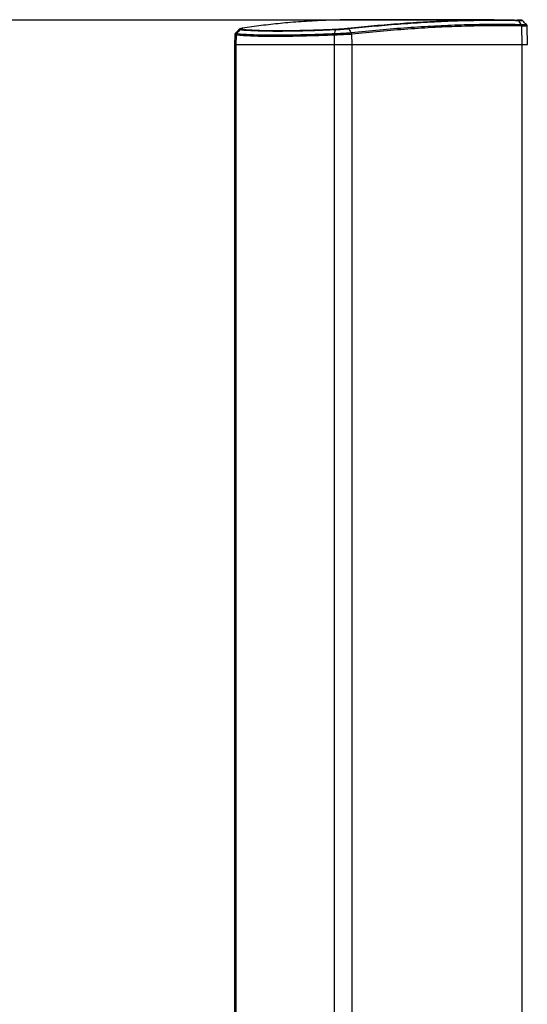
# Model space of a CAD drawing. Header units: millimetres. Extents: x 36407 to 443956, y 6043 to 409364.
# Tile 5 of 73: x 84047 to 94702, y 165421 to 186102. Entities that reach past the tile are written whole.
import ezdxf

# ---------------------------------------------------------------- set-up
doc = ezdxf.new("R2010")
doc.units = ezdxf.units.MM
doc.header["$LTSCALE"] = 50
doc.layers.add('COMPONENT_GEOMETRY', color=7, linetype='Continuous')
doc.styles.add('SLDTEXTSTYLE0', font='TXT', dxfattribs={"width": 0.75})
doc.dimstyles.new('SLDDIMSTYLE1', dxfattribs={"dimtxt": 2500, "dimasz": 165.1, "dimexe": 0, "dimexo": 0.0625, "dimgap": 625, "dimtad": 0, "dimtih": 1, "dimtoh": 1, "dimdec": 0, "dimrnd": 1e-09, "dimzin": 12, "dimdsep": 46, "dimtxsty": 'SLDTEXTSTYLE0', "dimsah": 1, "dimcen": 0.09, "dimadec": 0, "dimazin": 3, "dimtfac": 1, "dimtdec": 0, "dimtofl": 0, "dimtmove": 0, "dimatfit": 3, "dimfxl": 1, "dimfrac": 2, "dimtolj": 1, "dimtzin": 12, "dimarcsym": 0})

# ---------------------------------------------------------------- blocks, each defined once
blk = doc.blocks.new('_D_4')
at = {"layer": 'COMPONENT_GEOMETRY', "color": 7}
for p, q in [((94429, 186096), (42012, 186096)), ((42171, 186096), (42171, 117511)), ((37169, 117003), (36407, 117003)), ((36407, 117003), (36407, 113035)), ((47173, 117003), (47934, 117003)), ((47934, 117003), (47934, 113035)), ((36407, 113035), (37169, 113035)), ((47934, 113035), (47173, 113035)), ((42171, 40710), (42171, 109294)), ((85661, 40710), (42012, 40710))]:
    blk.add_line(p, q, dxfattribs=at)
for points in [[(42171, 186096), (42145, 185931), (42196, 185931)], [(42171, 40710), (42196, 40875), (42145, 40875)]]:
    blk.add_solid(points, dxfattribs=at)
at = {"layer": 'COMPONENT_GEOMETRY', "color": 7, "char_height": 2500, "attachment_point": 1, "style": 'SLDTEXTSTYLE0'}
for s, insert in [('9\'6.48"', (37169, 116257)), ('2908', (38476, 112517))]:
    blk.add_mtext(s, dxfattribs=dict(at, insert=insert))

msp = doc.modelspace()

# ---------------------------------------------------------------- linework, layer by layer
at = {"color": 7, "linetype": 'Continuous', "lineweight": 25}
for p, q in [((94005.81, 186101.09), (91181.32, 186101.09)), ((94569.34, 186003.67), (94569.36, 186003.67)), ((94579.01, 185969.42), (94583.7, 185584.55)), ((94579.04, 185969.42), (94579.01, 185969.42)), ((94704.43, 185584.55), (94697.77, 185966.15)), ((88562.67, 185784.07), (88559.19, 185584.55)), ((88589.28, 185778.6), (88586.12, 185584.55)), ((88589.4, 185778.59), (88589.28, 185778.6)), ((88601.61, 185811.18), (88601.78, 185811.16)), ((88601.78, 185811.16), (88601.78, 185811.16)), ((90648.26, 185778.6), (90647.04, 185584.55)), ((90648.26, 185778.6), (90647.95, 185778.59)), ((90651.54, 185811.16), (90651.99, 185811.18)), ((90651.54, 185811.16), (90651.54, 185811.16)), ((91003.85, 185830.52), (91004.05, 185830.54)), ((91014.51, 185796.74), (91014.29, 185796.72)), ((91014.51, 185796.74), (91016.6, 185584.55)), ((88559.19, 185584.55), (88559.19, 41884.54)), ((88559.19, 185584.55), (88586.12, 185584.55)), ((88586.12, 185584.55), (90647.04, 185584.55)), ((90647.04, 185584.55), (91016.6, 185584.55)), ((91016.6, 185584.55), (94583.7, 185584.55)), ((94583.7, 185584.55), (94704.43, 185584.55))]:
    msp.add_line(p, q, dxfattribs=at)
at = {"color": 8, "linetype": 'Continuous', "lineweight": 25}
for p, q in [((88586.12, 185584.55), (88586.12, 41884.54)), ((90647.04, 185584.55), (90647.04, 41884.54)), ((91016.6, 185584.55), (91016.6, 41884.54)), ((94583.7, 185584.55), (94583.7, 41884.54))]:
    msp.add_line(p, q, dxfattribs=at)
at = {"color": 7, "linetype": 'Continuous', "lineweight": 25, "flags": 128}
for points in [[(94516.98, 186080.97), (94547.04, 186036.61), (94569.36, 186003.67)], [(88667.18, 185887.63), (88643.95, 185860.47), (88614.15, 185825.62), (88601.78, 185811.16)]]:
    msp.add_lwpolyline(points, dxfattribs=at)
at = {"color": 8, "linetype": 'Continuous', "lineweight": 25, "flags": 128}
msp.add_lwpolyline([(94604.94, 186077.34), (94606.64, 186077.73), (94578.36, 186079.33), (94516.98, 186080.97), (94516.98, 186080.97), (94516.98, 186080.97)], dxfattribs=at)
at = {"color": 7, "linetype": 'Continuous', "lineweight": 25}
for centre, radius, start, end in [((94517.26, 185970.47), 61.76, 359.027777, 32.517427), ((88641.77, 185777.36), 52.51, 139.900465, 178.643872), ((88702.72, 185857.8), 46.39, 95.845532, 139.993958), ((90758.25, 185782.53), 110.06, 164.908872, 182.04423), ((90695, 185884.91), 21.65, 118.409002, 172.788407), ((90937.45, 185791.41), 77.25, 3.959483, 30.440354)]:
    msp.add_arc(centre, radius, start, end, dxfattribs=at)
for points, knots in [([(91181.31, 186100.63), (91167.97, 186100.78), (90987.14, 186102.79), (90653.25, 186095.13), (90181.17, 186076.7), (89736.39, 186045.58), (89315.6, 186004.2), (88984.12, 185962.17), (88791.64, 185932.43), (88727.52, 185922.53)], [0, 0, 0, 0, 0.01475066, 0.19989426, 0.38409009, 0.56847308, 0.74102646, 0.91373127, 1, 1, 1, 1]), ([(90934.85, 185922.53), (91027.73, 185932.43), (91306.38, 185962.15), (91764.22, 186004.17), (92316.46, 186045.6), (92869.96, 186076.51), (93423.51, 186095.79), (93966.15, 186103.66), (94316.86, 186098.45), (94492.3, 186095.84)], [0, 0, 0, 0, 0.073721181, 0.221177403, 0.368762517, 0.526167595, 0.683732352, 0.841784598, 1, 1, 1, 1]), ([(94516.98, 186080.97), (94341.45, 186083.57), (93990.39, 186088.78), (93447.3, 186080.89), (92893.07, 186061.58), (92339.06, 186030.65), (91786.13, 185989.14), (91327.79, 185947.09), (91048.75, 185917.33), (90955.77, 185907.41)], [0, 0, 0, 0, 0.15813413, 0.31626826, 0.47375362, 0.63123915, 0.77875928, 0.9262795, 1, 1, 1, 1]), ([(91004.05, 185830.54), (91203.34, 185851.2), (91601.94, 185892.51), (92185.31, 185939.48), (92757.08, 185975.23), (93303.79, 185998.15), (93826.56, 186009.18), (94243.21, 186009.65), (94487.83, 186005.17), (94569.34, 186003.67)], [0, 0, 0, 0, 0.15821492, 0.31642957, 0.47400769, 0.63158556, 0.77896703, 0.92634843, 1, 1, 1, 1]), ([(94579.01, 185969.42), (94497.52, 185970.92), (94252.96, 185975.41), (93836.41, 185974.94), (93313.76, 185963.95), (92767.18, 185941.08), (92195.53, 185905.43), (91612.28, 185858.57), (91213.77, 185817.35), (91014.51, 185796.74)], [0, 0, 0, 0, 0.0736506, 0.22103035, 0.36841014, 0.52598776, 0.6835656, 0.84178265, 1, 1, 1, 1]), ([(94606.42, 186078.84), (94605.27, 186080.03), (94601.74, 186083.68), (94594.93, 186087.44), (94587.94, 186090.22), (94583.08, 186091.47), (94579.13, 186092.23), (94573.81, 186092.89), (94564.97, 186093.55), (94543.27, 186094.54), (94514.56, 186095.37), (94494.63, 186095.79), (94490.96, 186095.87)], [0, 0, 0, 0, 0.02151614, 0.06634142, 0.10226125, 0.13066914, 0.16243983, 0.21696995, 0.36777955, 0.64283116, 0.93428336, 1, 1, 1, 1]), ([(94492.3, 186095.84), (94494.61, 186095.65), (94499.21, 186095.28), (94505.8, 186092.24), (94511.92, 186087.62), (94515.29, 186083.19), (94516.98, 186080.97)], [0, 0, 0, 0, 0.25001962, 0.50003157, 0.75000915, 1, 1, 1, 1]), ([(94579.04, 185969.42), (94578.91, 185972.59), (94578.66, 185978.93), (94576.69, 185988.03), (94573.69, 185996.53), (94570.81, 186001.29), (94569.36, 186003.67)], [0, 0, 0, 0, 0.24997104, 0.50002073, 0.74999546, 1, 1, 1, 1]), ([(94684.28, 185999.38), (94671.57, 186012.46), (94646.14, 186038.61), (94620.71, 186064.76), (94607.99, 186077.84)], [0, 0, 0, 0, 0.49999652, 1, 1, 1, 1]), ([(94697.18, 185965.83), (94697.34, 185967.2), (94698.2, 185974.39), (94693.72, 185986), (94687.57, 185996.56), (94682.85, 186000.52), (94681.68, 186001.5)], [0, 0, 0, 0, 0.10167752, 0.53710589, 0.88513204, 1, 1, 1, 1]), ([(88579.37, 185820.25), (88576.73, 185817.67), (88570.29, 185811.39), (88563.51, 185797.92), (88563.58, 185787.85), (88563.61, 185784.07)], [0, 0, 0, 0, 0.30390916, 0.7388514, 1, 1, 1, 1]), ([(88648.05, 185895.58), (88635.9, 185882.4), (88611.63, 185856.05), (88587.33, 185829.68), (88575.18, 185816.5)], [0, 0, 0, 0, 0.50007315, 1, 1, 1, 1]), ([(88601.78, 185811.16), (88598.43, 185806.33), (88592.4, 185797.64), (88589.76, 185785.75), (88589.46, 185779.82), (88589.4, 185778.59)], [0, 0, 0, 0, 0.49923191, 0.89662324, 1, 1, 1, 1]), ([(90647.95, 185778.59), (90525.37, 185773.92), (90279.82, 185764.56), (89936.32, 185755.11), (89633.86, 185749.82), (89380.31, 185748.57), (89151.3, 185750.31), (88937.83, 185755.66), (88740.02, 185765), (88639.56, 185774.07), (88589.4, 185778.59)], [0, 0, 0, 0, 0.133260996, 0.266939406, 0.400197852, 0.511229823, 0.613098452, 0.741938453, 0.871157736, 1, 1, 1, 1]), ([(88601.78, 185811.16), (88651.73, 185806.6), (88751.76, 185797.45), (88948.73, 185788.02), (89161.28, 185782.62), (89389.3, 185780.87), (89641.74, 185782.11), (89942.91, 185787.47), (90284.96, 185797), (90529.47, 185806.45), (90651.54, 185811.16)], [0, 0, 0, 0, 0.128847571, 0.258072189, 0.386917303, 0.488771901, 0.599788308, 0.733051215, 0.866734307, 1, 1, 1, 1]), ([(88721.78, 185921.84), (88718.18, 185921.29), (88699.04, 185918.32), (88681.11, 185913.66), (88663.07, 185907.97), (88652.94, 185899.65), (88649.37, 185896.71)], [0, 0, 0, 0, 0.12283102, 0.6528867, 0.87736289, 1, 1, 1, 1]), ([(90673.52, 185887.63), (90673.52, 185887.63), (90569.71, 185887.63), (90350.31, 185872.37), (90026.58, 185865.62), (89709.87, 185858.51), (89420.36, 185856.96), (89163.12, 185859.54), (88940.38, 185867.76), (88777.98, 185874.4), (88696.4, 185887.63), (88667.18, 185887.63), (88667.18, 185887.63)], [0, 0, 0, 0, 0.000001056, 0.113448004, 0.247337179, 0.381652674, 0.515539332, 0.649431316, 0.78375213, 0.917646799, 0.999998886, 1, 1, 1, 1]), ([(88727.52, 185922.53), (88712.86, 185919.83), (88685.74, 185914.83), (88674.88, 185908.16), (88689.84, 185905.44), (88697.99, 185903.95)], [0, 0, 0, 0, 0.34909726, 0.64545639, 1, 1, 1, 1]), ([(88697.99, 185903.95), (88727.99, 185900.97), (88806.75, 185893.13), (88968.58, 185883.5), (89188.75, 185876.3), (89443.58, 185873.43), (89730.17, 185875.26), (90044.21, 185881.46), (90363.55, 185891.06), (90583.72, 185899.9), (90684.7, 185903.95)], [0, 0, 0, 0, 0.08235467, 0.21624884, 0.35056995, 0.48446116, 0.61834694, 0.75266262, 0.88655111, 1, 1, 1, 1]), ([(90651.54, 185811.16), (90650.42, 185806.33), (90648.41, 185797.64), (90647.83, 185785.75), (90647.93, 185779.81), (90647.95, 185778.59)], [0, 0, 0, 0, 0.49923421, 0.89695805, 1, 1, 1, 1]), ([(91014.29, 185796.71), (91014.09, 185796.7), (90982.16, 185794.4), (90906.56, 185789.46), (90777.52, 185782.83), (90691.35, 185780.01), (90648.26, 185778.6)], [0, 0, 0, 0, 0.00184463, 0.30394843, 0.6519792, 1, 1, 1, 1]), ([(90673.52, 185887.63), (90672.68, 185884.68), (90666.89, 185864.57), (90659.57, 185839.08), (90653.08, 185816.54), (90651.54, 185811.16)], [0, 0, 0, 0, 0.11562058, 0.78913623, 1, 1, 1, 1]), ([(90651.99, 185811.18), (90693.35, 185812.69), (90776.1, 185815.72), (90901.57, 185822.81), (90971.39, 185828.08), (91003.85, 185830.52)], [0, 0, 0, 0, 0.34847094, 0.69715017, 1, 1, 1, 1]), ([(90955.77, 185907.41), (90955.77, 185907.41), (90932.91, 185907.41), (90873.28, 185898.13), (90775.31, 185893.49), (90706.34, 185887.63), (90673.52, 185887.63), (90673.52, 185887.63)], [0, 0, 0, 0, 0.00000572, 0.29798565, 0.64468642, 0.99998954, 1, 1, 1, 1]), ([(90684.7, 185903.95), (90714.8, 185905.44), (90774.25, 185908.39), (90863.35, 185915.24), (90912.26, 185920.23), (90934.85, 185922.53)], [0, 0, 0, 0, 0.3554814, 0.70220223, 1, 1, 1, 1]), ([(90955.77, 185907.41), (90954.25, 185909.62), (90951.2, 185914.04), (90945.95, 185918.69), (90940.44, 185921.82), (90936.72, 185922.29), (90934.85, 185922.53)], [0, 0, 0, 0, 0.24997666, 0.49996844, 0.74999152, 1, 1, 1, 1]), ([(90955.77, 185907.41), (90965.18, 185892.37), (90981.21, 185866.74), (90997.23, 185841.11), (91003.85, 185830.52)], [0, 0, 0, 0, 0.58694351, 1, 1, 1, 1]), ([(91014.29, 185796.71), (91013.44, 185802.97), (91012.49, 185809.94), (91010.03, 185817.44), (91008.02, 185823.02), (91005.66, 185827.26), (91003.85, 185830.52)], [0, 0, 0, 0, 0.4990795, 0.55647092, 0.65917535, 1, 1, 1, 1])]:
    msp.add_open_spline(points, degree=3, knots=knots, dxfattribs=at)
at = {"color": 8, "linetype": 'Continuous', "lineweight": 25}
for points, knots in [([(94569.36, 186003.67), (94573.87, 186003.59), (94608.31, 186003.02), (94656.39, 186001.89), (94687.35, 186000.65), (94681.3, 186000.17), (94680.35, 186000.09)], [0, 0, 0, 0, 0.06449585, 0.49223597, 0.91981899, 1, 1, 1, 1]), ([(94694.06, 185966.08), (94695.2, 185966.16), (94701.73, 185966.6), (94669.58, 185967.77), (94619.54, 185968.81), (94583.75, 185969.35), (94579.04, 185969.42)], [0, 0, 0, 0, 0.08942702, 0.512578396, 0.935789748, 1, 1, 1, 1]), ([(88589.28, 185778.6), (88576.18, 185779.68), (88559.47, 185781.06), (88565.45, 185783.48), (88566.74, 185784)], [0, 0, 0, 0, 0.783815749, 1, 1, 1, 1]), ([(88581.46, 185817.98), (88579.22, 185817.06), (88572, 185814.08), (88589.51, 185812.37), (88601.61, 185811.18)], [0, 0, 0, 0, 0.30939265, 1, 1, 1, 1]), ([(88667.18, 185887.63), (88667.18, 185887.63), (88655.39, 185887.63), (88641.21, 185891.12), (88649.05, 185894.26), (88650.76, 185894.94)], [0, 0, 0, 0, 0.0000262, 0.78226718, 1, 1, 1, 1])]:
    msp.add_open_spline(points, degree=3, knots=knots, dxfattribs=at)

# ---------------------------------------------------------------- dimensions: what is measured, and where the dimension line sits
at = {"layer": 'COMPONENT_GEOMETRY', "color": 7}
dim = msp.add_linear_dim(base=(42170.8, 40709.55), p1=(94492.3, 186095.84), p2=(85724.72, 40709.55), angle=90, dimstyle='SLDDIMSTYLE1', dxfattribs=at)
dim.commit()
dim.dimension.update_dxf_attribs({"geometry": '_D_4', "text_midpoint": (42170.8, 113402.69), "dimtype": 160})

doc.saveas('drawing.dxf')
